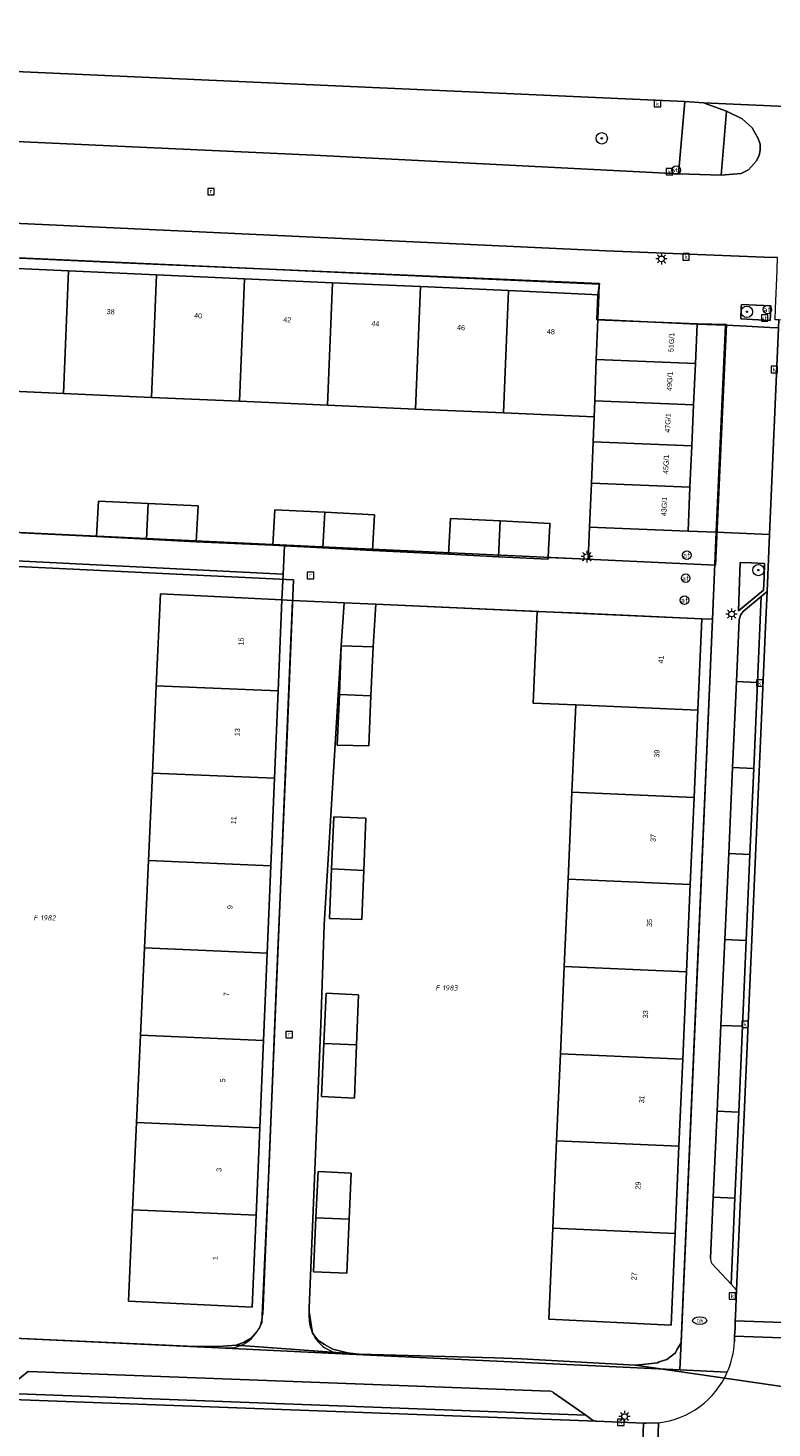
# Model space of a CAD drawing. Header units: metres. Extents: x 207466 to 209466, y 475780 to 477780.
# Tile 25 of 189: x 207745 to 207797, y 476519 to 476618. Entities that reach past the tile are written whole.
import ezdxf
from ezdxf.enums import TextEntityAlignment as Align

# ---------------------------------------------------------------- set-up
doc = ezdxf.new("R2010")
doc.units = ezdxf.units.M
doc.linetypes.add('IE-TERREINAFSCHEIDING-KUNSTMATIG-DICHT', pattern=[0])
doc.layers.get('0').update_dxf_attribs({"color": 253, "linetype": 'CONTINUOUS'})
for name, color, linetype, lineweight, true_color in [('B-RO-GR-BEPLANTING_CULTUUR_BODEMBEDEKKER-GV', 7, 'CONTINUOUS', 0, 0x6d8a47), ('B-RO-GR-BOOM-S', 7, 'CONTINUOUS', 0, 0x6d8a47), ('B-RO-KL-WATER_BRANDLEIDING_PUT-S', 7, 'CONTINUOUS', 0, 0x478c9a), ('B-RO-OG-BEBOUWING-GV', 7, 'CONTINUOUS', 0, 0xa50000)]:
    doc.layers.add(name, color=color, linetype=linetype, lineweight=lineweight, true_color=true_color)
for name, color, linetype, lineweight in [('B-RO-IE-TERREINAFSCHEIDING_KUNSTMATIG_MUUR-G', 253, 'IE-TERREINAFSCHEIDING-KUNSTMATIG-DICHT', 0), ('B-RO-KL-ET_LS_OV_LICHTMAST-S', 253, 'CONTINUOUS', 0), ('B-RO-OG-BEBOUWING-T18', 7, 'CONTINUOUS', 0), ('B-RO-OG-TERREIN_CULTUURSCHEIDING-GV', 253, 'CONTINUOUS', 0), ('B-RO-OG-TERREIN_ERF-GV', 253, 'CONTINUOUS', 0), ('B-RO-RI-GWA_KOLK-S', 253, 'CONTINUOUS', 0), ('B-RO-RI-GWA_RIOOLPUT-S', 253, 'CONTINUOUS', 0), ('B-RO-VH-ONVERHARD-GV', 253, 'CONTINUOUS', 0), ('B-RO-VH-VERHARDING_ASFALT-GV', 253, 'CONTINUOUS', 0), ('B-RO-VH-VERHARDING_BETONSTRAATSTEEN-GV', 253, 'CONTINUOUS', 0), ('B-RO-VH-VERHARDING_TEGEL-GV', 253, 'CONTINUOUS', 0), ('B-RO-VW-AFSLUITPAAL-S', 253, 'CONTINUOUS', 0), ('B-RO-VW-VERKEERSTEKEN_BORD-S', 253, 'CONTINUOUS', 0), ('B-RO-VW-VERKEERSTEKEN_DRAAGCONSTRUCTIE-S', 253, 'CONTINUOUS', 0), ('B-WE-KG-GRENS_PERCEEL-GV', 150, 'CONTINUOUS', 18), ('B-WE-KG-GRENS_PERCEEL-S', 150, 'CONTINUOUS', 25)]:
    doc.layers.add(name, color=color, linetype=linetype, lineweight=lineweight)
doc.styles.add('NLCS-ISO', font='NLCS-ISO.ttf')
doc.styles.add('NLCS-ISO-M200-T18', font='NLCS-ISO.ttf', dxfattribs={"height": 1.8})

# ---------------------------------------------------------------- blocks, each defined once
blk = doc.blocks.new('SIE-WEG_VERKEERSBORD-SO1')
at = {"color": 0, "linetype": 'ByBlock', "lineweight": -2, "flags": 128}
blk.add_lwpolyline([(-1.125, -1.125), (1.125, -1.125), (1.125, 1.125), (-1.125, 1.125), (-1.125, -1.125)], dxfattribs=at)
at = {"color": 0, "linetype": 'ByBlock', "lineweight": -2, "insert": (0, 0), "char_height": 1.5, "attachment_point": 5, "line_spacing_factor": 0.8, "style": 'NLCS-ISO'}
blk.add_mtext('{\\C0;vb}', dxfattribs=at)
blk = doc.blocks.new('SKL-ET_OV_LICHTMAST-SO1')
at = {"color": 0, "linetype": 'ByBlock', "lineweight": -2}
blk.add_circle((0, 0), 1, dxfattribs=at)
for points in [[(-1.25, 0), (-2, 0)], [(-1.4142, 1.4142), (-0.8839, 0.8839)], [(0, 2), (0, 1.25)], [(0.8839, 0.8839), (1.4142, 1.4142)], [(2, 0), (1.25, 0)], [(-1.4142, -1.4142), (-0.8839, -0.8839)], [(0, -1.25), (0, -2)], [(0.8839, -0.8839), (1.4142, -1.4142)]]:
    blk.add_open_spline(points, degree=1, dxfattribs=at)
blk = doc.blocks.new('SVW-AFSLUITPAAL-SO1')
at = {"lineweight": -2}
blk.add_circle((0, 0), 1.5, dxfattribs=at)
at = {"lineweight": -2, "insert": (0, 0), "char_height": 1.8, "attachment_point": 5, "line_spacing_factor": 0.8, "style": 'NLCS-ISO'}
blk.add_mtext('{\\C256;af}', dxfattribs=at)
blk = doc.blocks.new('SIE-WEG_PAAL_VERKEERSBORD-SO1')
at = {"color": 0, "linetype": 'ByBlock', "lineweight": -2}
blk.add_circle((0, 0), 1.5, dxfattribs=at)
at = {"color": 0, "linetype": 'ByBlock', "lineweight": -2, "insert": (0, 0.1317), "char_height": 1.5, "attachment_point": 5, "line_spacing_factor": 0.8, "style": 'NLCS-ISO'}
blk.add_mtext('{\\C0;vb}', dxfattribs=at)
blk = doc.blocks.new('SRI-PUT_INSPECTIEPUT_RIOOLPUT-SO1')
at = {"color": 0, "linetype": 'ByBlock', "lineweight": -2, "flags": 128}
blk.add_lwpolyline([(-1.125, -1.125), (1.125, -1.125), (1.125, 1.125), (-1.125, 1.125), (-1.125, -1.125)], dxfattribs=at)
at = {"color": 0, "linetype": 'ByBlock', "lineweight": -2, "insert": (0, 0.2828), "char_height": 1.5, "attachment_point": 5, "line_spacing_factor": 0.8, "style": 'NLCS-ISO'}
blk.add_mtext('{\\C0;r}', dxfattribs=at)
blk = doc.blocks.new('SKL-WATER_BRANDKRAAN_BRANDPUT-SO1')
at = {"color": 0, "linetype": 'ByBlock', "lineweight": -2}
blk.add_ellipse((0, 0), major_axis=(2.5, 0), ratio=0.54, dxfattribs=at)
at = {"color": 0, "linetype": 'ByBlock', "lineweight": -2, "insert": (0.1554, 0), "char_height": 1.5, "attachment_point": 5, "line_spacing_factor": 0.8, "style": 'NLCS-ISO'}
blk.add_mtext('{\\C0;bk}', dxfattribs=at)
blk = doc.blocks.new('SRI-KOLK-SO1')
at = {"color": 0, "linetype": 'ByBlock', "lineweight": -2, "flags": 128}
blk.add_lwpolyline([(-1.125, -1.125), (1.125, -1.125), (1.125, 1.125), (-1.125, 1.125), (-1.125, -1.125)], dxfattribs=at)
at = {"color": 0, "linetype": 'ByBlock', "lineweight": -2, "insert": (0, 0), "char_height": 1.5, "attachment_point": 5, "line_spacing_factor": 0.8, "style": 'NLCS-ISO'}
blk.add_mtext('{\\C0;k}', dxfattribs=at)
blk = doc.blocks.new('SGR-BOOM_01-SO1')
at = {"linetype": 'Continuous'}
h = blk.add_hatch(color=0, dxfattribs=at)
edge = h.paths.add_edge_path()
edge.add_arc((0, 0), 0.25, 0, 360)
at = {"color": 0, "linetype": 'ByBlock', "lineweight": -2}
for radius in [2, 0.25]:
    blk.add_circle((0, 0), radius, dxfattribs=at)
blk = doc.blocks.new('SKG-PERCEELNUMMER-SO')
at = {"style": 'NLCS-ISO', "oblique": 10, "flags": 1}
blk.add_attdef('GEMEENTECODE', text='', height=1.8, dxfattribs=at).set_placement((0, 2.55), align=Align.MIDDLE_CENTER)
at = {"style": 'NLCS-ISO', "oblique": 10}
blk.add_attdef('SECTIE', text='', height=1.8, dxfattribs=at).set_placement((-0.5, 0), align=Align.MIDDLE_RIGHT)
blk.add_attdef('PERCEELNUMMER', text='', height=1.8, dxfattribs=at).set_placement((0.5, 0), align=Align.MIDDLE_LEFT)

msp = doc.modelspace()

# ---------------------------------------------------------------- linework, layer by layer
at = {"layer": 'B-RO-GR-BEPLANTING_CULTUUR_BODEMBEDEKKER-GV', "flags": 128}
for points in [[(207797.336, 476597.05), (207797.379, 476597.91), (207797.387, 476598.069), (207797.375, 476598.07), (207795.317, 476598.174), (207795.308, 476597.991), (207795.266, 476597.155), (207797.336, 476597.05)], [(207795.101, 476576.624), (207796.87, 476578.058), (207796.906, 476578.96), (207796.945, 476579.945), (207796.008, 476579.982), (207795.235, 476580.013), (207795.101, 476576.624)]]:
    msp.add_lwpolyline(points, dxfattribs=at)
at = {"layer": 'B-RO-IE-TERREINAFSCHEIDING_KUNSTMATIG_MUUR-G', "flags": 128}
msp.add_lwpolyline([(207767.169, 476574.164), (207767.359, 476577.186)], dxfattribs=at)
at = {"layer": 'B-RO-OG-BEBOUWING-GV', "flags": 128}
for points in [[(207747.971, 476600.543), (207741.777, 476600.823), (207741.423, 476592.186), (207747.617, 476591.911), (207747.971, 476600.543)], [(207754.164, 476600.264), (207747.971, 476600.543), (207747.617, 476591.911), (207753.811, 476591.637), (207754.164, 476600.264)], [(207760.358, 476599.984), (207754.164, 476600.264), (207753.811, 476591.637), (207760.005, 476591.363), (207760.358, 476599.984)], [(207766.552, 476599.704), (207760.358, 476599.984), (207760.005, 476591.363), (207766.199, 476591.089), (207766.552, 476599.704)], [(207772.746, 476599.424), (207766.552, 476599.704), (207766.199, 476591.089), (207772.393, 476590.815), (207772.746, 476599.424)], [(207778.939, 476599.145), (207772.746, 476599.424), (207772.393, 476590.815), (207778.587, 476590.541), (207778.939, 476599.145)], [(207785.105, 476594.294), (207785.206, 476597.115), (207785.283, 476598.858), (207778.939, 476599.145), (207778.587, 476590.541), (207784.959, 476590.259), (207785, 476591.395), (207785.105, 476594.294)], [(207792.2, 476596.795), (207785.206, 476597.115), (207785.105, 476594.294), (207792.078, 476594.015), (207792.2, 476596.795)], [(207792.078, 476594.015), (207785.105, 476594.294), (207785, 476591.395), (207791.95, 476591.117), (207792.078, 476594.015)], [(207791.95, 476591.117), (207785, 476591.395), (207784.959, 476590.259), (207784.896, 476588.497), (207791.823, 476588.22), (207791.95, 476591.117)], [(207791.823, 476588.22), (207784.896, 476588.497), (207784.772, 476585.6), (207791.695, 476585.323), (207791.823, 476588.22)], [(207791.695, 476585.323), (207784.772, 476585.6), (207784.632, 476582.503), (207791.559, 476582.226), (207791.695, 476585.323)], [(207753.589, 476584.166), (207750.077, 476584.34), (207749.945, 476581.85), (207753.464, 476581.663), (207753.589, 476584.166)], [(207753.589, 476584.166), (207753.464, 476581.663), (207756.966, 476581.476), (207757.1, 476583.992), (207753.589, 476584.166)], [(207766, 476583.551), (207762.489, 476583.725), (207762.353, 476581.239), (207763.181, 476581.194), (207765.863, 476581.048), (207766, 476583.551)], [(207766, 476583.551), (207765.863, 476581.048), (207769.373, 476580.856), (207769.511, 476583.377), (207766, 476583.551)], [(207778.345, 476582.94), (207774.839, 476583.113), (207774.707, 476580.608), (207778.22, 476580.423), (207778.345, 476582.94)], [(207781.844, 476582.644), (207781.85, 476582.766), (207778.345, 476582.94), (207778.22, 476580.423), (207781.718, 476580.239), (207781.725, 476580.371), (207781.753, 476580.9), (207781.844, 476582.644)], [(207762.994, 476577.39), (207754.446, 476577.815), (207754.154, 476571.336), (207762.725, 476570.976), (207762.994, 476577.39)], [(207792.534, 476576.054), (207783.946, 476576.44), (207780.949, 476576.575), (207780.666, 476570.129), (207783.663, 476569.998), (207792.254, 476569.623), (207792.534, 476576.054)], [(207769.401, 476574.078), (207767.169, 476574.164), (207767.04, 476570.723), (207769.253, 476570.627), (207769.401, 476574.078)], [(207762.725, 476570.976), (207754.154, 476571.336), (207753.876, 476565.19), (207762.468, 476564.83), (207762.725, 476570.976)], [(207769.253, 476570.627), (207767.04, 476570.723), (207766.88, 476567.173), (207769.105, 476567.11), (207769.253, 476570.627)], [(207792.254, 476569.623), (207783.663, 476569.998), (207783.552, 476567.465), (207783.394, 476563.862), (207791.986, 476563.488), (207792.254, 476569.623)], [(207762.468, 476564.83), (207753.876, 476565.19), (207753.599, 476559.045), (207762.21, 476558.684), (207762.468, 476564.83)], [(207791.986, 476563.488), (207783.394, 476563.862), (207783.125, 476557.727), (207791.719, 476557.352), (207791.986, 476563.488)], [(207766.652, 476562.11), (207766.488, 476558.453), (207768.745, 476558.355), (207768.896, 476562.021), (207766.652, 476562.11)], [(207762.21, 476558.684), (207753.599, 476559.045), (207753.322, 476552.9), (207761.952, 476552.538), (207762.21, 476558.684)], [(207768.745, 476558.355), (207766.488, 476558.453), (207766.331, 476554.978), (207768.602, 476554.887), (207768.745, 476558.355)], [(207791.719, 476557.352), (207783.125, 476557.727), (207782.855, 476551.591), (207791.451, 476551.217), (207791.719, 476557.352)], [(207761.952, 476552.538), (207753.322, 476552.9), (207753.044, 476546.755), (207761.695, 476546.392), (207761.952, 476552.538)], [(207791.451, 476551.217), (207782.855, 476551.591), (207782.586, 476545.456), (207791.184, 476545.081), (207791.451, 476551.217)], [(207766.094, 476549.703), (207765.935, 476546.182), (207768.24, 476546.081), (207768.384, 476549.587), (207766.094, 476549.703)], [(207761.695, 476546.392), (207753.044, 476546.755), (207752.767, 476540.609), (207761.437, 476540.246), (207761.695, 476546.392)], [(207768.24, 476546.081), (207765.935, 476546.182), (207765.767, 476542.447), (207768.086, 476542.33), (207768.24, 476546.081)], [(207791.184, 476545.081), (207782.586, 476545.456), (207782.317, 476539.32), (207790.916, 476538.946), (207791.184, 476545.081)], [(207761.437, 476540.246), (207752.767, 476540.609), (207752.49, 476534.464), (207761.18, 476534.1), (207761.437, 476540.246)], [(207790.916, 476538.946), (207782.317, 476539.32), (207782.048, 476533.185), (207790.649, 476532.81), (207790.916, 476538.946)], [(207767.869, 476537.05), (207765.529, 476537.155), (207765.383, 476533.912), (207767.723, 476533.809), (207767.869, 476537.05)], [(207761.18, 476534.1), (207752.49, 476534.464), (207752.2, 476528.047), (207760.909, 476527.629), (207761.18, 476534.1)], [(207767.723, 476533.809), (207765.383, 476533.912), (207765.211, 476530.11), (207767.551, 476530.004), (207767.723, 476533.809)], [(207790.649, 476532.81), (207782.048, 476533.185), (207781.766, 476526.766), (207790.368, 476526.364), (207790.649, 476532.81)]]:
    msp.add_lwpolyline(points, dxfattribs=at)
at = {"layer": 'B-RO-OG-TERREIN_CULTUURSCHEIDING-GV', "flags": 128}
for points in [[(207791.342, 476612.455), (207690.35, 476616.977), (207690.263, 476611.867), (207720.255, 476610.742), (207765.241, 476608.68), (207790.884, 476607.369), (207791.342, 476612.455)], [(207794.262, 476611.767), (207793.886, 476607.266), (207795.302, 476607.391), (207795.821, 476607.648), (207796.349, 476608.25), (207796.558, 476608.664), (207796.634, 476609.023), (207796.629, 476609.445), (207796.504, 476609.844), (207796.067, 476610.609), (207795.364, 476611.234), (207794.262, 476611.767)]]:
    msp.add_lwpolyline(points, dxfattribs=at)
at = {"layer": 'B-RO-OG-TERREIN_ERF-GV', "flags": 128}
for points in [[(207710.839, 476602.972), (207710.809, 476602.222), (207717.002, 476601.942), (207723.196, 476601.662), (207729.39, 476601.383), (207735.583, 476601.103), (207741.777, 476600.823), (207747.971, 476600.543), (207754.164, 476600.264), (207760.358, 476599.984), (207766.552, 476599.704), (207772.746, 476599.424), (207778.939, 476599.145), (207785.283, 476598.858), (207785.316, 476599.608), (207710.839, 476602.972)], [(207744.657, 476582.115), (207749.945, 476581.85), (207750.077, 476584.34), (207753.589, 476584.166), (207757.1, 476583.992), (207756.966, 476581.476), (207762.353, 476581.239), (207762.489, 476583.725), (207766, 476583.551), (207769.511, 476583.377), (207769.373, 476580.856), (207774.707, 476580.608), (207774.839, 476583.113), (207778.345, 476582.94), (207781.85, 476582.766), (207781.844, 476582.644), (207781.753, 476580.9), (207781.725, 476580.371), (207784.53, 476580.261), (207784.632, 476582.503), (207784.772, 476585.6), (207784.896, 476588.497), (207784.959, 476590.259), (207778.587, 476590.541), (207772.393, 476590.815), (207766.199, 476591.089), (207760.005, 476591.363), (207753.811, 476591.637), (207747.617, 476591.911), (207741.423, 476592.186)], [(207762.994, 476577.39), (207763.083, 476579.188), (207742.856, 476580.193)], [(207753.322, 476552.9), (207753.599, 476559.045), (207753.876, 476565.19), (207754.154, 476571.336), (207754.446, 476577.815), (207762.994, 476577.39), (207762.725, 476570.976), (207762.468, 476564.83), (207762.21, 476558.684), (207761.952, 476552.538), (207761.695, 476546.392), (207761.437, 476540.246), (207761.18, 476534.1), (207760.909, 476527.629), (207752.2, 476528.047), (207752.49, 476534.464), (207752.767, 476540.609), (207753.044, 476546.755), (207753.322, 476552.9)], [(207761.638, 476527.135), (207763.742, 476577.345), (207762.994, 476577.39)], [(207767.236, 476524.346), (207788.472, 476523.322), (207790.981, 476523.201), (207791.09, 476525.71), (207791.117, 476526.331), (207793.283, 476576.021), (207792.534, 476576.054), (207792.254, 476569.623), (207791.986, 476563.488), (207791.719, 476557.352), (207791.451, 476551.217), (207791.184, 476545.081), (207790.916, 476538.946), (207790.649, 476532.81), (207790.368, 476526.364), (207781.766, 476526.766), (207782.048, 476533.185), (207782.317, 476539.32), (207782.586, 476545.456), (207782.855, 476551.591), (207783.125, 476557.727), (207783.394, 476563.862), (207783.552, 476567.465), (207783.663, 476569.998), (207780.666, 476570.129), (207780.949, 476576.575), (207769.595, 476577.085), (207769.401, 476574.078), (207769.253, 476570.627), (207769.105, 476567.11), (207766.88, 476567.173), (207767.04, 476570.723), (207767.169, 476574.164), (207765.951, 476554.516), (207765.725, 476547.541), (207764.917, 476527.552), (207764.909, 476526.869)], [(207768.745, 476558.355), (207768.602, 476554.887), (207766.331, 476554.978), (207766.488, 476558.453), (207766.652, 476562.11), (207768.896, 476562.021), (207768.745, 476558.355)], [(207768.24, 476546.081), (207768.086, 476542.33), (207765.767, 476542.447), (207765.935, 476546.182), (207766.094, 476549.703), (207768.384, 476549.587), (207768.24, 476546.081)], [(207767.723, 476533.809), (207767.551, 476530.004), (207765.211, 476530.11), (207765.383, 476533.912), (207765.529, 476537.155), (207767.869, 476537.05), (207767.723, 476533.809)], [(207743.122, 476525.477), (207759.025, 476524.743), (207759.516, 476524.768)], [(207766.783, 476524.42), (207767.236, 476524.346)]]:
    msp.add_lwpolyline(points, dxfattribs=at)
at = {"layer": 'B-RO-OG-TERREIN_ERF-GV'}
for centre, radius, start, end in [((207759.141, 476527.239), 2.5, 278.63786, 357.61011), ((207767.411, 476526.842), 2.502, 179.3752, 255.47198)]:
    msp.add_arc(centre, radius, start, end, dxfattribs=at)
at = {"layer": 'B-RO-VH-ONVERHARD-GV', "flags": 128}
msp.add_lwpolyline([(207769.595, 476577.085), (207767.359, 476577.186), (207767.169, 476574.164), (207769.401, 476574.078), (207769.595, 476577.085)], dxfattribs=at)
at = {"layer": 'B-RO-VH-VERHARDING_ASFALT-GV', "flags": 128}
msp.add_lwpolyline([(207806.144, 476618.68), (207797.07, 476618.992), (207705.4, 476622.961), (207684.049, 476624.133), (207674.776, 476624.398), (207669.242, 476624.665), (207668.919, 476617.945), (207688.504, 476616.953), (207690.35, 476616.977), (207791.342, 476612.455), (207792.651, 476612.367), (207805.801, 476611.783), (207806.144, 476618.68)], dxfattribs=at)
at = {"layer": 'B-RO-VH-VERHARDING_BETONSTRAATSTEEN-GV', "flags": 128}
for points in [[(207805.801, 476611.783), (207792.651, 476612.367), (207794.262, 476611.767), (207795.364, 476611.234), (207796.067, 476610.609), (207796.504, 476609.844), (207796.629, 476609.445), (207796.634, 476609.023), (207796.558, 476608.664), (207796.349, 476608.25), (207795.821, 476607.648), (207795.302, 476607.391), (207793.886, 476607.266), (207790.884, 476607.369), (207765.241, 476608.68), (207720.255, 476610.742)], [(207711.931, 476605.383), (207785.794, 476601.945), (207797.509, 476601.48)], [(207794.185, 476596.704), (207792.2, 476596.795), (207792.078, 476594.015), (207791.95, 476591.117), (207791.823, 476588.22), (207791.695, 476585.323), (207791.559, 476582.226), (207793.55, 476582.146), (207794.185, 476596.704)], [(207794.885, 476526.648), (207800.881, 476526.439), (207800.994, 476529.031), (207801.444, 476539.347), (207801.612, 476543.195), (207801.803, 476547.591), (207801.868, 476549.087), (207803.656, 476590.091), (207803.667, 476590.339), (207803.741, 476592.048), (207803.925, 476596.271), (207803.949, 476596.815), (207797.955, 476597.09), (207797.931, 476596.533), (207797.297, 476581.997), (207797.122, 476577.968), (207797.014, 476575.488), (207794.98, 476528.82), (207794.9, 476526.993), (207794.885, 476526.648)], [(207794.98, 476528.82), (207797.014, 476575.488), (207797.122, 476577.968), (207796.706, 476577.626), (207796.443, 476571.577), (207796.179, 476565.528), (207795.915, 476559.479), (207795.652, 476553.43), (207795.388, 476547.382), (207795.124, 476541.333), (207794.861, 476535.284), (207794.597, 476529.235), (207794.98, 476528.82)], [(207794.967, 476571.644), (207796.443, 476571.577), (207796.706, 476577.626), (207795.453, 476576.594), (207795.341, 476576.462), (207795.254, 476576.312), (207795.193, 476576.15), (207795.162, 476575.979), (207795.04, 476573.263), (207794.967, 476571.644)], [(207796.179, 476565.528), (207796.443, 476571.577), (207794.967, 476571.644), (207794.694, 476565.595), (207796.179, 476565.528)], [(207795.915, 476559.479), (207796.179, 476565.528), (207794.694, 476565.595), (207794.421, 476559.547), (207795.915, 476559.479)], [(207795.652, 476553.43), (207795.915, 476559.479), (207794.421, 476559.547), (207794.148, 476553.498), (207795.652, 476553.43)], [(207795.388, 476547.382), (207795.652, 476553.43), (207794.148, 476553.498), (207793.875, 476547.45), (207795.388, 476547.382)], [(207795.124, 476541.333), (207795.388, 476547.382), (207793.875, 476547.45), (207793.602, 476541.401), (207795.124, 476541.333)], [(207794.861, 476535.284), (207795.124, 476541.333), (207793.602, 476541.401), (207793.33, 476535.353), (207794.861, 476535.284)], [(207794.597, 476529.235), (207794.861, 476535.284), (207793.33, 476535.353), (207793.136, 476531.058)], [(207793.245, 476530.703), (207794.597, 476529.235)], [(207794.838, 476525.585), (207800.835, 476525.376), (207800.881, 476526.439), (207794.885, 476526.648), (207794.864, 476526.168), (207794.838, 476525.585)], [(207800.82, 476525.032), (207800.835, 476525.376), (207794.838, 476525.585), (207794.821, 476525.194)], [(207787.09, 476515.513), (207788.294, 476515.468), (207788.438, 476519.465), (207785.117, 476519.59), (207742.734, 476521.179), (207740.702, 476519.547), (207738.411, 476519.695), (207735.016, 476521.805), (207720.791, 476522.523), (207686.366, 476524.055), (207683.367, 476524.188), (207681.869, 476524.255), (207681.53, 476524.27), (207681.263, 476518.509), (207681.596, 476518.493), (207683.094, 476518.423), (207684.293, 476518.366)], [(207745.13, 476523.09), (207743.213, 476521.561), (207784.366, 476520.018), (207782.074, 476521.625)], [(207781.807, 476521.715), (207745.13, 476523.09)], [(207743.213, 476521.561), (207742.734, 476521.179), (207785.117, 476519.59), (207785.045, 476519.598), (207784.976, 476519.616), (207784.91, 476519.643), (207784.848, 476519.68), (207784.366, 476520.018), (207743.213, 476521.561)], [(207788.294, 476515.468), (207788.99, 476515.442), (207789.349, 476515.4), (207789.35, 476515.428), (207789.494, 476519.425), (207789.496, 476519.492), (207788.602, 476519.459), (207788.438, 476519.465), (207788.294, 476515.468)], [(207789.496, 476519.492), (207789.494, 476519.425), (207789.35, 476515.428), (207789.349, 476515.4), (207789.663, 476515.363), (207790.32, 476515.195), (207790.949, 476514.941), (207791.538, 476514.607), (207792.078, 476514.197), (207792.558, 476513.719), (207792.971, 476513.182), (207793.309, 476512.595), (207793.504, 476512.12)]]:
    msp.add_lwpolyline(points, dxfattribs=at)
at = {"layer": 'B-RO-VH-VERHARDING_BETONSTRAATSTEEN-GV'}
for centre, radius, start, end in [((207793.798, 476531.067), 0.662, 180.78122, 213.35618), ((207788.83, 476525.455), 5.997, 336.25467, 357.50756), ((207788.826, 476525.455), 6, 276.40917, 336.27033), ((207781.793, 476521.233), 0.482, 54.38906, 88.35521)]:
    msp.add_arc(centre, radius, start, end, dxfattribs=at)
at = {"layer": 'B-RO-VH-VERHARDING_TEGEL-GV', "flags": 128}
for points in [[(207794.262, 476611.767), (207792.651, 476612.367), (207791.342, 476612.455), (207790.884, 476607.369), (207793.886, 476607.266), (207794.262, 476611.767)], [(207785.283, 476598.858), (207785.206, 476597.115), (207792.2, 476596.795), (207794.185, 476596.704), (207795.219, 476596.657), (207797.317, 476596.561), (207797.931, 476596.533), (207797.955, 476597.09), (207797.688, 476597.102), (207797.719, 476597.894), (207797.823, 476600.565), (207797.826, 476600.653), (207797.858, 476601.465), (207797.509, 476601.48), (207785.794, 476601.945), (207711.931, 476605.383)], [(207710.899, 476604.424), (207710.839, 476602.972), (207785.316, 476599.608), (207785.283, 476598.858)], [(207797.336, 476597.05), (207795.266, 476597.155), (207795.308, 476597.991), (207795.317, 476598.174), (207797.375, 476598.07), (207797.387, 476598.069), (207797.379, 476597.91), (207797.336, 476597.05)], [(207797.931, 476596.533), (207797.317, 476596.561), (207795.219, 476596.657), (207794.185, 476596.704), (207793.55, 476582.146), (207797.297, 476581.997), (207797.931, 476596.533)], [(207793.55, 476582.146), (207791.559, 476582.226), (207784.632, 476582.503), (207784.53, 476580.261), (207781.725, 476580.371), (207781.718, 476580.239), (207778.22, 476580.423), (207774.707, 476580.608), (207769.373, 476580.856), (207765.863, 476581.048), (207763.181, 476581.194), (207763.083, 476579.188), (207762.994, 476577.39), (207763.742, 476577.345), (207767.359, 476577.186), (207769.595, 476577.085), (207780.949, 476576.575), (207783.946, 476576.44), (207792.534, 476576.054), (207793.283, 476576.021), (207793.453, 476579.911), (207793.55, 476582.146)], [(207763.181, 476581.194), (207762.353, 476581.239), (207756.966, 476581.476), (207753.464, 476581.663), (207749.945, 476581.85), (207744.657, 476582.115)], [(207793.136, 476531.058), (207793.33, 476535.353), (207793.602, 476541.401), (207793.875, 476547.45), (207794.148, 476553.498), (207794.421, 476559.547), (207794.694, 476565.595), (207794.967, 476571.644), (207795.04, 476573.263), (207795.162, 476575.979), (207795.193, 476576.15), (207795.254, 476576.312), (207795.341, 476576.462), (207795.453, 476576.594), (207796.706, 476577.626), (207797.122, 476577.968), (207797.297, 476581.997), (207793.55, 476582.146), (207793.453, 476579.911), (207793.283, 476576.021), (207791.117, 476526.331), (207791.09, 476525.71), (207790.981, 476523.201)], [(207742.856, 476580.193), (207763.083, 476579.188), (207763.181, 476581.194)], [(207795.101, 476576.624), (207795.235, 476580.013), (207796.008, 476579.982), (207796.945, 476579.945), (207796.906, 476578.96), (207796.87, 476578.058), (207795.101, 476576.624)], [(207765.951, 476554.516), (207767.169, 476574.164), (207767.359, 476577.186), (207763.742, 476577.345), (207761.638, 476527.135)], [(207764.909, 476526.869), (207764.917, 476527.552), (207765.725, 476547.541), (207765.951, 476554.516)], [(207794.821, 476525.194), (207794.838, 476525.585), (207794.864, 476526.168), (207794.885, 476526.648), (207794.9, 476526.993), (207794.98, 476528.82), (207794.597, 476529.235), (207793.245, 476530.703)], [(207794.319, 476523.04), (207790.981, 476523.201), (207788.472, 476523.322), (207767.236, 476524.346), (207759.025, 476524.743), (207743.122, 476525.477)], [(207759.516, 476524.768), (207759.025, 476524.743), (207767.236, 476524.346), (207766.783, 476524.42)], [(207738.411, 476519.695), (207738.483, 476521.63), (207740.775, 476521.514), (207740.702, 476519.547), (207742.734, 476521.179), (207743.213, 476521.561), (207745.13, 476523.09), (207781.807, 476521.715)], [(207790.981, 476523.201), (207794.319, 476523.04)], [(207782.074, 476521.625), (207784.366, 476520.018), (207784.848, 476519.68), (207784.91, 476519.643), (207784.976, 476519.616), (207785.045, 476519.598), (207785.117, 476519.59), (207788.438, 476519.465), (207788.602, 476519.459), (207789.496, 476519.492)]]:
    msp.add_lwpolyline(points, dxfattribs=at)
at = {"layer": 'B-RO-VH-VERHARDING_TEGEL-GV'}
for centre, radius, start, end in [((207793.798, 476531.067), 0.662, 180.78122, 213.35618), ((207759.141, 476527.239), 2.5, 278.63786, 357.61011), ((207767.411, 476526.842), 2.502, 179.3752, 255.47198), ((207788.83, 476525.455), 5.997, 336.25467, 357.50756), ((207788.826, 476525.455), 6, 276.40917, 336.27033), ((207781.793, 476521.233), 0.482, 54.38906, 88.35521)]:
    msp.add_arc(centre, radius, start, end, dxfattribs=at)
at = {"layer": 'B-WE-KG-GRENS_PERCEEL-GV'}
for points in [[(207728.959, 476557.927), (207739.096, 476582.376), (207765.787, 476581.12), (207793.502, 476579.828), (207794.275, 476596.756), (207792.202, 476596.802), (207785.148, 476597.099), (207785.215, 476598.822), (207785.332, 476599.657), (207751.774, 476601.098), (207713.161, 476602.867), (207690.295, 476603.429), (207689.07, 476603.469), (207687.854, 476603.336), (207687.375, 476603.102), (207687.043, 476602.941), (207686.304, 476602.148), (207685.966, 476601.562), (207685.778, 476593.344), (207685.252, 476580.047), (207684.27, 476562.452), (207684.022, 476552.688), (207708.598, 476551.461), (207711.871, 476558.625)], [(207684.022, 476552.688), (207684.27, 476562.452), (207685.252, 476580.047), (207685.778, 476593.344), (207685.966, 476601.562), (207686.304, 476602.148), (207687.043, 476602.941), (207687.375, 476603.102), (207687.854, 476603.336), (207689.07, 476603.469), (207690.295, 476603.429), (207713.161, 476602.867), (207751.774, 476601.098), (207785.332, 476599.657), (207785.215, 476598.822), (207785.148, 476597.099), (207792.202, 476596.802), (207794.275, 476596.756), (207793.502, 476579.828), (207765.787, 476581.12), (207739.096, 476582.376), (207728.959, 476557.927), (207711.871, 476558.625), (207708.598, 476551.461)], [(207731.831, 476557.993), (207731.808, 476557.935), (207735.35, 476550.523), (207741.328, 476550.095), (207740.273, 476528.608), (207740.341, 476527.788), (207740.496, 476527.047), (207740.757, 476526.453), (207741.123, 476526.039), (207741.702, 476525.703), (207743.123, 476525.477), (207756.829, 476524.844), (207758.859, 476524.875), (207759.768, 476524.953), (207760.336, 476525.15), (207760.774, 476525.406), (207761.378, 476526.07), (207761.58, 476526.539), (207762.082, 476537.724), (207762.595, 476549.974), (207763.359, 476567.863), (207763.8, 476578.789), (207740.524, 476579.93)], [(207787.835, 476523.547), (207788.567, 476523.618), (207789.401, 476523.703), (207789.534, 476523.766), (207790.07, 476523.943), (207790.686, 476524.398), (207790.788, 476524.655), (207791.071, 476525.118), (207792.292, 476553.107), (207793.283, 476576.021), (207792.534, 476576.054), (207769.595, 476577.085), (207769.401, 476574.078), (207767.169, 476574.164), (207765.951, 476554.516), (207765.725, 476547.541), (207764.917, 476527.552), (207764.907, 476527.297), (207765.146, 476525.781), (207765.524, 476525.307), (207765.987, 476524.992), (207766.581, 476524.672), (207767.611, 476524.41), (207768.393, 476524.313), (207777.942, 476524.055), (207779.837, 476523.987)]]:
    msp.add_lwpolyline(points, close=True, dxfattribs=at)
for points in [[(207740.524, 476579.93), (207763.8, 476578.789), (207763.359, 476567.863), (207762.595, 476549.974), (207762.082, 476537.724), (207761.58, 476526.539), (207761.378, 476526.07), (207760.774, 476525.406), (207760.336, 476525.15), (207759.768, 476524.953), (207768.393, 476524.313), (207767.611, 476524.41), (207766.581, 476524.672), (207765.987, 476524.992), (207765.524, 476525.307), (207765.146, 476525.781), (207764.907, 476527.297), (207764.917, 476527.552), (207765.725, 476547.541), (207765.951, 476554.516), (207767.169, 476574.164), (207769.401, 476574.078), (207769.595, 476577.085), (207792.534, 476576.054), (207793.283, 476576.021), (207792.292, 476553.107), (207791.071, 476525.118), (207790.788, 476524.655), (207790.686, 476524.398), (207790.07, 476523.943), (207789.534, 476523.766), (207789.401, 476523.703), (207788.567, 476523.618), (207787.835, 476523.547), (207807.22, 476520.714)], [(207807.22, 476520.714), (207787.835, 476523.547), (207779.837, 476523.987), (207777.942, 476524.055), (207768.393, 476524.313), (207759.768, 476524.953), (207758.859, 476524.875), (207756.829, 476524.844), (207743.123, 476525.477), (207735.079, 476523.822), (207716.194, 476524.685), (207709.852, 476524.975), (207708.963, 476525.015), (207703.513, 476525.263), (207687.269, 476525.963), (207686.578, 476525.977), (207685.685, 476526.41), (207684.454, 476527.437), (207683.701, 476528.417), (207683.086, 476529.58), (207674.697, 476548.289), (207663.092, 476573.531)]]:
    msp.add_lwpolyline(points, dxfattribs=at)

# ---------------------------------------------------------------- block references
at = {"layer": 'B-RO-GR-BOOM-S', "xscale": 0.2, "yscale": 0.2, "zscale": 0.2}
for p in [(207785.488, 476609.861), (207795.698, 476597.655), (207796.509, 476579.484)]:
    msp.add_blockref('SGR-BOOM_01-SO1', p, dxfattribs=at)
at = {"layer": 'B-RO-KL-ET_LS_OV_LICHTMAST-S', "xscale": 0.2, "yscale": 0.2, "zscale": 0.2}
for p in [(207789.689, 476601.376), (207784.439, 476580.427), (207794.626, 476576.391), (207787.097, 476519.926)]:
    msp.add_blockref('SKL-ET_OV_LICHTMAST-SO1', p, dxfattribs=at)
at = {"layer": 'B-RO-KL-WATER_BRANDLEIDING_PUT-S', "xscale": 0.2, "yscale": 0.2, "zscale": 0.2}
msp.add_blockref('SKL-WATER_BRANDKRAAN_BRANDPUT-SO1', (207792.383, 476526.679), dxfattribs=at)
at = {"layer": 'B-RO-RI-GWA_KOLK-S', "xscale": 0.2, "yscale": 0.2, "zscale": 0.2}
for p in [(207789.41, 476612.296), (207790.258, 476607.518), (207791.423, 476601.525), (207797.632, 476593.597), (207796.602, 476571.53), (207795.573, 476547.518), (207794.672, 476528.408), (207786.831, 476519.523)]:
    msp.add_blockref('SRI-KOLK-SO1', p, dxfattribs=at)
at = {"layer": 'B-RO-RI-GWA_RIOOLPUT-S', "xscale": 0.2, "yscale": 0.2, "zscale": 0.2}
for p in [(207758, 476606.1), (207765, 476579.1), (207763.5, 476546.8)]:
    msp.add_blockref('SRI-PUT_INSPECTIEPUT_RIOOLPUT-SO1', p, dxfattribs=at)
at = {"layer": 'B-RO-VW-AFSLUITPAAL-S', "xscale": 0.2, "yscale": 0.2, "zscale": 0.2}
for p in [(207797.142, 476597.817), (207791.474, 476580.532), (207791.394, 476578.909), (207791.315, 476577.365)]:
    msp.add_blockref('SVW-AFSLUITPAAL-SO1', p, dxfattribs=at)
at = {"layer": 'B-RO-VW-VERKEERSTEKEN_BORD-S', "xscale": 0.2, "yscale": 0.2, "zscale": 0.2}
msp.add_blockref('SIE-WEG_VERKEERSBORD-SO1', (207796.955, 476597.216), dxfattribs=at)
at = {"layer": 'B-RO-VW-VERKEERSTEKEN_DRAAGCONSTRUCTIE-S', "xscale": 0.2, "yscale": 0.2, "zscale": 0.2}
msp.add_blockref('SIE-WEG_PAAL_VERKEERSBORD-SO1', (207790.72, 476607.617), dxfattribs=at)
at = {"layer": 'B-WE-KG-GRENS_PERCEEL-S', "xscale": 0.2, "yscale": 0.2, "zscale": 0.2}
for p, values in [((207745.897, 476555.01), {'PERCEELNUMMER': '1982', 'SECTIE': 'F'}), ((207774.177, 476550.079), {'PERCEELNUMMER': '1983', 'SECTIE': 'F'})]:
    msp.add_blockref('SKG-PERCEELNUMMER-SO', p, dxfattribs=at).add_auto_attribs(values)

# ---------------------------------------------------------------- texts
at = {"layer": 'B-RO-OG-BEBOUWING-T18', "char_height": 0.36, "attachment_point": 5, "line_spacing_factor": 0.8, "style": 'NLCS-ISO-M200-T18'}
for s, insert, rotation in [('{\\fArial|b0|i0|c0|p34;\\C256;38}', (207750.942, 476597.656), 357.4), ('{\\fArial|b0|i0|c0|p34;\\C256;40}', (207757.096, 476597.379), 357.4), ('{\\fArial|b0|i0|c0|p34;\\C256;42}', (207763.369, 476597.095), 357.4), ('{\\fArial|b0|i0|c0|p34;\\C256;44}', (207769.565, 476596.815), 357.4), ('{\\fArial|b0|i0|c0|p34;\\C256;46}', (207775.592, 476596.543), 357.4), ('{\\fArial|b0|i0|c0|p34;\\C256;48}', (207781.915, 476596.258), 357.4), ('{\\fArial|b0|i0|c0|p34;\\C256;51G/1}', (207790.392, 476595.507), 87.5), ('{\\fArial|b0|i0|c0|p34;\\C256;49G/1}', (207790.271, 476592.771), 87.5), ('{\\fArial|b0|i0|c0|p34;\\C256;47G/1}', (207790.142, 476589.836), 87.5), ('{\\fArial|b0|i0|c0|p34;\\C256;45G/1}', (207790.014, 476586.929), 87.5), ('{\\fArial|b0|i0|c0|p34;\\C256;43G/1}', (207789.883, 476583.958), 87.5), ('{\\fArial|b0|i0|c0|p34;\\C256;15}', (207760.119, 476574.462), 87.6), ('{\\fArial|b0|i0|c0|p34;\\C256;41}', (207789.657, 476573.189), 87.5), ('{\\fArial|b0|i0|c0|p34;\\C256;13}', (207759.852, 476568.08), 87.6), ('{\\fArial|b0|i0|c0|p34;\\C256;39}', (207789.368, 476566.561), 87.5), ('{\\fArial|b0|i0|c0|p34;\\C256;11}', (207759.592, 476561.879), 87.6), ('{\\fArial|b0|i0|c0|p34;\\C256;37}', (207789.109, 476560.629), 87.5), ('{\\fArial|b0|i0|c0|p34;\\C256;9}', (207759.335, 476555.769), 87.6), ('{\\fArial|b0|i0|c0|p34;\\C256;35}', (207788.849, 476554.655), 87.5), ('{\\fArial|b0|i0|c0|p34;\\C256;7}', (207759.078, 476549.636), 87.6), ('{\\fArial|b0|i0|c0|p34;\\C256;33}', (207788.568, 476548.224), 87.5), ('{\\fArial|b0|i0|c0|p34;\\C256;5}', (207758.824, 476543.576), 87.6), ('{\\fArial|b0|i0|c0|p34;\\C256;31}', (207788.307, 476542.245), 87.5), ('{\\fArial|b0|i0|c0|p34;\\C256;3}', (207758.561, 476537.282), 87.6), ('{\\fArial|b0|i0|c0|p34;\\C256;29}', (207788.043, 476536.174), 87.5), ('{\\fArial|b0|i0|c0|p34;\\C256;1}', (207758.3, 476531.064), 87.6), ('{\\fArial|b0|i0|c0|p34;\\C256;27}', (207787.765, 476529.792), 87.5)]:
    msp.add_mtext(s, dxfattribs=dict(at, insert=insert, rotation=rotation))

doc.saveas('drawing.dxf')
